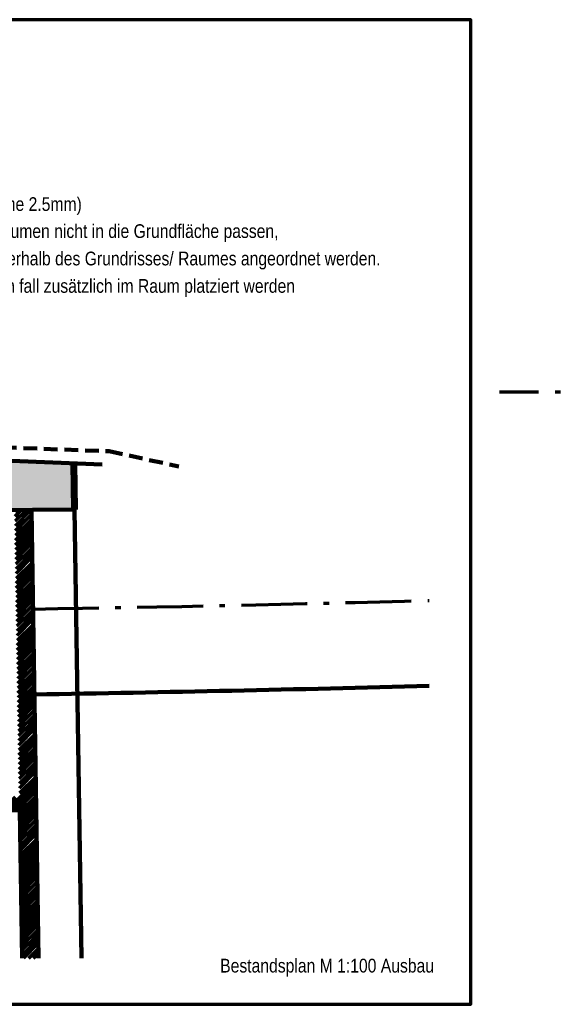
# Model space of a CAD drawing. Header units: metres. Extents: x -21.6 to 59.6, y 15.8 to 46.8.
# Tile 6 of 13: x -1.9 to 7.9, y 15.8 to 33.7. Entities that reach past the tile are written whole.
import ezdxf
from ezdxf.enums import TextEntityAlignment as Align

# ---------------------------------------------------------------- set-up
doc = ezdxf.new("R2010")
doc.units = ezdxf.units.M
for name, pattern in [('ACAD_ISO10W100', [18.5, 12, -3, 0.5, -3]), ('DGN Style 2', [0.489699, 0.29382, -0.19588]), ('HIDDEN', [0.375, 0.25, -0.125])]:
    doc.linetypes.add(name, pattern=pattern)
doc.layers.get('0').update_dxf_attribs({"lineweight": 100})
for name, color, linetype, lineweight in [('ACHSEN', 8, 'Continuous', 70), ('GBE_Beschriftung', 7, 'Continuous', 80), ('GBE_Wand_Decke_tragend_Ansicht', 7, 'Continuous', 100), ('GBE_Wand_Decke_tragend_Schnitt', 7, 'Continuous', 158), ('GBE_Wand_Decke_tragend_Schraffur', 9, 'Continuous', 40), ('GBE_Wand_Decke_tragend_verdeckt', 7, 'DGN Style 2', 100), ('GBE_Wand_Mauerwerk_Schnitt', 14, 'Continuous', 120), ('GBE_Wand_Mauerwerk_Schraffur', 14, 'Continuous', 70)]:
    doc.layers.add(name, color=color, linetype=linetype, lineweight=lineweight)
doc.styles.add('ArialNarrow_2.5mm', font='ARIALN.TTF', dxfattribs={"height": 0.0025})

msp = doc.modelspace()

# ---------------------------------------------------------------- hatches: boundary and pattern name
at = {"layer": 'GBE_Wand_Mauerwerk_Schraffur'}
h = msp.add_hatch(dxfattribs=at)
h.set_pattern_fill('ANSI31', color=256, style=0, pattern_type=2)
h.set_pattern_definition([(45, (0, 0), (-0.04419417, 0.04419417), [])])
h.paths.add_polyline_path([(-1.7195, 24.7832, -0.0001075), (-2.0195, 24.7783), (-1.938, 19.5527), (-8.0173, 19.5527), (-8.0173, 19.3127), (-7.0173, 19.3127), (-7.0173, 16.9377), (-6.7773, 16.9377), (-6.7773, 19.3127), (-1.9343, 19.3127), (-1.8922, 16.6146), (-1.5922, 16.6146)])

# ---------------------------------------------------------------- linework, layer by layer
at = {"lineweight": 70, "flags": 128}
msp.add_lwpolyline([(-21.5989, 33.7348), (-21.5989, 15.7701), (6.2958, 15.7701), (6.2958, 33.7348), (-21.5989, 33.7348)], close=True, dxfattribs=at)
at = {"layer": 'ACHSEN', "linetype": 'ACAD_ISO10W100', "ltscale": 0.1}
msp.add_line((36.0302, 26.937), (6.8132, 26.937), dxfattribs=at)
msp.add_arc((-13.1977, 722.3868), 699.5, 270.9425182, 271.5346485, dxfattribs=at)
at = {"layer": 'GBE_Wand_Decke_tragend_Ansicht'}
msp.add_line((-0.9371, 24.7965), (-0.8096, 16.6146), dxfattribs=at)
at = {"layer": 'GBE_Wand_Decke_tragend_Schnitt'}
for p, q in [((-0.9752, 25.6389), (-0.9621, 24.7961)), ((-0.9252, 25.6369), (-0.9121, 24.7969)), ((-18.7405, 24.6618), (-0.9621, 24.7961))]:
    msp.add_line(p, q, dxfattribs=at)
at = {"layer": 'GBE_Wand_Decke_tragend_Schnitt', "flags": 128}
msp.add_lwpolyline([(-0.431, 25.6169), (-6.7403, 25.8718)], dxfattribs=at)
at = {"layer": 'GBE_Wand_Decke_tragend_Schnitt'}
msp.add_arc((-13.1977, 722.3868), 701.058, 270.9424077, 271.5312371, dxfattribs=at)
at = {"layer": 'GBE_Wand_Decke_tragend_Schraffur'}
msp.add_solid([(-0.9621, 24.7961), (-0.9752, 25.6389), (-4.7057, 24.7678), (-4.5912, 25.785)], dxfattribs=at)
at = {"layer": 'GBE_Wand_Decke_tragend_verdeckt', "linetype": 'HIDDEN'}
msp.add_lwpolyline([(-16.2505, 25.8242), (-15.9443, 26.0918), (-6.7403, 26.0918), (-0.3043, 25.8618), (0.9638, 25.5826)], dxfattribs=at)
at = {"layer": 'GBE_Wand_Mauerwerk_Schnitt'}
for p, q in [((-1.7195, 24.7832), (-1.5922, 16.6146)), ((-6.7773, 19.3127), (-1.9343, 19.3127)), ((-1.9343, 19.3127), (-1.8922, 16.6146))]:
    msp.add_line(p, q, dxfattribs=at)

# ---------------------------------------------------------------- texts
at = {"layer": 'GBE_Beschriftung', "style": 'ArialNarrow_2.5mm'}
msp.add_text('Textstil Kar_100_2.5mm (Arial Narrow Schrifthöhe 2.5mm)', height=0.25, dxfattribs=at).set_placement((-8.2352, 30.3705), align=Align.MIDDLE_LEFT)
msp.add_text('Bestandsplan M 1:100 Ausbau', height=0.25, dxfattribs=at).set_placement((3.6711, 16.4754), align=Align.MIDDLE_CENTER)
at = {"layer": 'GBE_Beschriftung', "insert": (-8.2315, 29.3399), "char_height": 0.25, "attachment_point": 4, "line_spacing_factor": 1.2, "style": 'ArialNarrow_2.5mm'}
msp.add_mtext('Sollte der gesamte Raumstempel bei kleinen Räumen nicht in die Grundfläche passen, \\Pkann der Raumstempel, mit Führungslinie, ausserhalb des Grundrisses/ Raumes angeordnet werden.\\PDie einzelne Raumnummer muss dann auf jeden fall zusätzlich im Raum platziert werden', dxfattribs=at)

doc.saveas('drawing.dxf')
